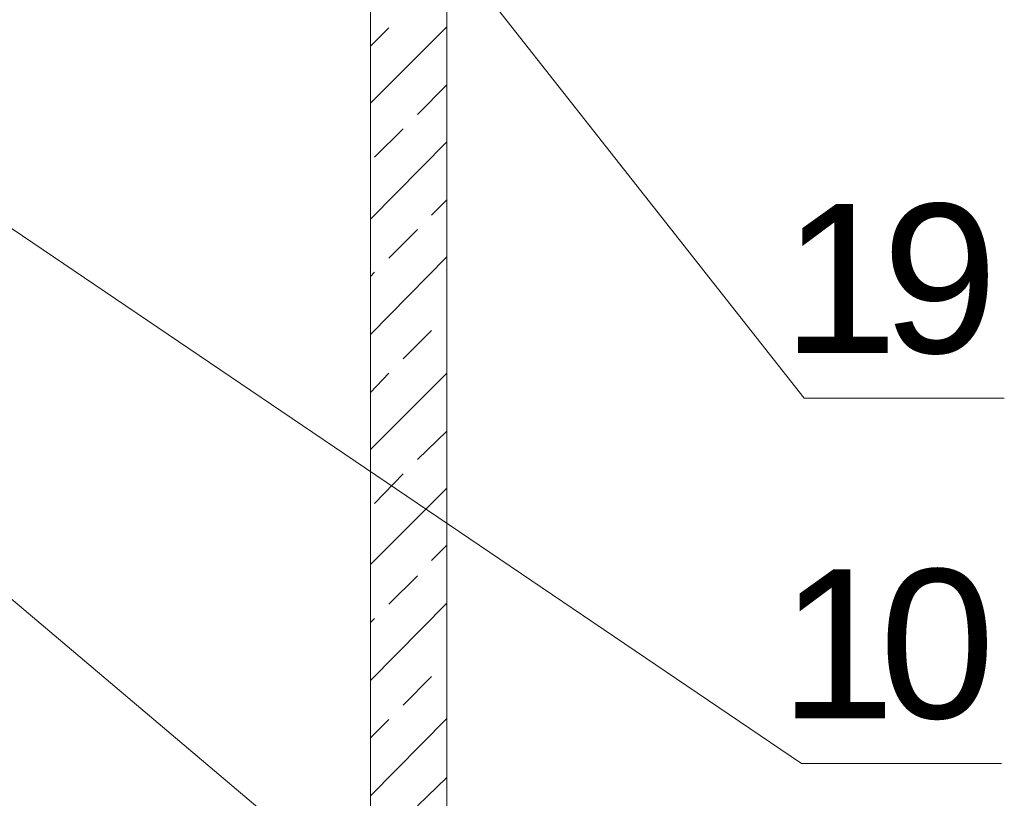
# Model space of a CAD drawing. Extents: x -23500 to 2637, y 21242 to 29547.
# Tile 74 of 121: x -8082 to -7603, y 25625 to 26004. Entities that reach past the tile are written whole.
import ezdxf

# ---------------------------------------------------------------- set-up
doc = ezdxf.new("R2010")
doc.units = 0
doc.header["$LTSCALE"] = 25
doc.layers.get('0').update_dxf_attribs({"linetype": 'CONTINUOUS', "lineweight": 13})
doc.styles.get("Standard").update_dxf_attribs({"font": 'ARIAL.TTF', "height": 50})

msp = doc.modelspace()

# ---------------------------------------------------------------- linework, layer by layer
at = {"color": 7, "lineweight": 9}
for points in [[(-7909.723, 26086.318), (-7700.194, 25820.113), (-7602.81, 25820.113)], [(-8166.707, 25957.422), (-7701.481, 25642.31), (-7604.097, 25642.31)], [(-8232.87, 25846.515), (-7707.751, 25402.406), (-7610.353, 25402.406)]]:
    msp.add_lwpolyline(points, dxfattribs=at)
msp.add_open_spline([(-7911.211, 27522.652), (-7911.211, 27522.652), (-7874.037, 27522.652), (-7874.037, 27522.652), (-7874.037, 27522.652), (-7874.037, 22797.091), (-7874.037, 22797.091), (-7874.037, 22797.091), (-7911.211, 22797.091), (-7911.211, 22797.091), (-7911.211, 22797.091), (-7911.211, 27522.652), (-7911.211, 27522.652)], degree=3, knots=[0, 0, 0, 0, 1, 1, 1, 2, 2, 2, 3, 3, 3, 4, 4, 4, 4], dxfattribs=at)
for points in [[(-7911.211, 25963.654), (-7911.211, 25963.654), (-7874.036, 26000.842), (-7874.036, 26000.842)], [(-7911.211, 25991.419), (-7911.211, 25991.419), (-7902.293, 26000.35), (-7902.293, 26000.35)], [(-7888.404, 25958.204), (-7888.404, 25958.204), (-7874.036, 25972.585), (-7874.036, 25972.585)], [(-7909.231, 25937.39), (-7909.231, 25937.39), (-7895.342, 25951.266), (-7895.342, 25951.266)], [(-7911.211, 25907.153), (-7911.211, 25907.153), (-7874.036, 25944.82), (-7874.036, 25944.82)], [(-7881.466, 25909.134), (-7881.466, 25909.134), (-7874.036, 25916.576), (-7874.036, 25916.576)], [(-7902.293, 25888.307), (-7902.293, 25888.307), (-7888.404, 25902.196), (-7888.404, 25902.196)], [(-7911.211, 25851.132), (-7911.211, 25851.132), (-7874.036, 25888.812), (-7874.036, 25888.812)], [(-7911.211, 25879.388), (-7911.211, 25879.388), (-7909.231, 25881.369), (-7909.231, 25881.369)], [(-7874.036, 25860.05), (-7874.036, 25860.05), (-7874.036, 25860.555), (-7874.036, 25860.555)], [(-7895.342, 25839.236), (-7895.342, 25839.236), (-7881.466, 25853.112), (-7881.466, 25853.112)], [(-7911.211, 25795.123), (-7911.211, 25795.123), (-7874.036, 25832.298), (-7874.036, 25832.298)], [(-7911.211, 25822.875), (-7911.211, 25822.875), (-7902.293, 25832.298), (-7902.293, 25832.298)], [(-7888.404, 25790.166), (-7888.404, 25790.166), (-7874.036, 25804.042), (-7874.036, 25804.042)], [(-7909.231, 25768.847), (-7909.231, 25768.847), (-7895.342, 25783.227), (-7895.342, 25783.227)], [(-7911.211, 25739.102), (-7911.211, 25739.102), (-7874.036, 25776.277), (-7874.036, 25776.277)], [(-7881.466, 25741.095), (-7881.466, 25741.095), (-7874.036, 25748.525), (-7874.036, 25748.525)], [(-7902.293, 25719.776), (-7902.293, 25719.776), (-7888.404, 25733.652), (-7888.404, 25733.652)], [(-7911.211, 25682.601), (-7911.211, 25682.601), (-7874.036, 25720.268), (-7874.036, 25720.268)], [(-7911.211, 25710.845), (-7911.211, 25710.845), (-7909.231, 25712.838), (-7909.231, 25712.838)], [(-7895.342, 25670.705), (-7895.342, 25670.705), (-7881.466, 25684.581), (-7881.466, 25684.581)], [(-7911.211, 25626.58), (-7911.211, 25626.58), (-7874.036, 25664.259), (-7874.036, 25664.259)], [(-7911.211, 25654.836), (-7911.211, 25654.836), (-7902.293, 25663.755), (-7902.293, 25663.755)], [(-7888.404, 25621.622), (-7888.404, 25621.622), (-7874.036, 25635.498), (-7874.036, 25635.498)]]:
    msp.add_open_spline(points, degree=3, dxfattribs=at)

# ---------------------------------------------------------------- texts
at = {"color": 7, "char_height": 72.44037, "attachment_point": 1}
for s, insert in [('{\\fArial|b0|i0|c0;9}', (-7662.295, 25914.575)), ('{\\fArial|b0|i0|c0;1}', (-7710.895, 25914.575)), ('{\\fArial|b0|i0|c0;0}', (-7663.587, 25736.774)), ('{\\fArial|b0|i0|c0;1}', (-7712.187, 25736.774))]:
    msp.add_mtext(s, dxfattribs=dict(at, insert=insert))

doc.saveas('drawing.dxf')
